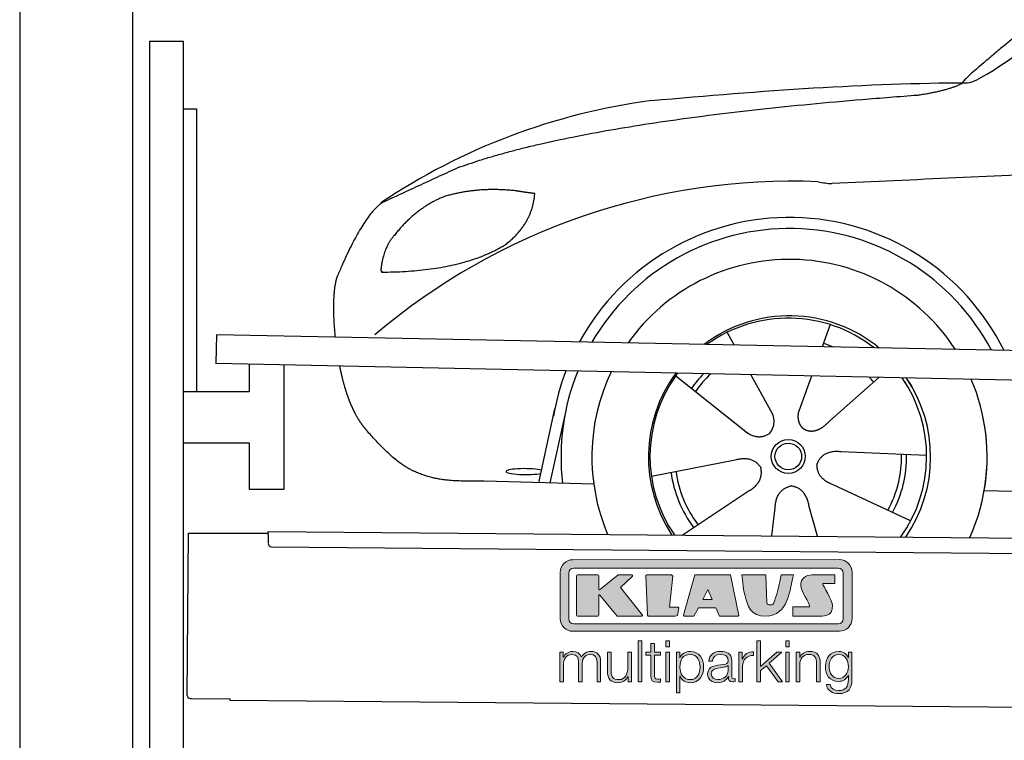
# Model space of a CAD drawing. Header units: millimetres. Extents: x -411 to 6777, y 0 to 6527.
# Tile 2 of 6: x 0 to 1744, y 3974 to 5250. Entities that reach past the tile are written whole.
import ezdxf

# ---------------------------------------------------------------- set-up
doc = ezdxf.new("R2010")
doc.units = ezdxf.units.MM
for name, color, linetype, lineweight in [('car', 10, 'Continuous', 25), ('Gebäude', 7, 'Continuous', 25), ('Logo', 7, 'Continuous', 25), ('Plattform', 7, 'Continuous', 25), ('Ständer hinten', 7, 'Continuous', 25)]:
    doc.layers.add(name, color=color, linetype=linetype, lineweight=lineweight)

# ---------------------------------------------------------------- blocks, each defined once
blk = doc.blocks.new('Gebäude_350_GT200')
at = {"layer": 'Gebäude'}
blk.add_line((0, 5900.8), (0, 0), dxfattribs=at)
blk.add_lwpolyline([(5700, 4300), (5700, 4300), (5700, 5700.9), (200, 5700.9), (200, 200), (630.1, 200)], dxfattribs=at)
blk = doc.blocks.new('Car')
at = {"layer": 'car'}
for p, q in [((1391.9, 4723), (1378, 4683.4)), ((1209.7, 4707.6), (1222.5, 4685.1)), ((1119.5, 4629.5), (1239, 4536.6)), ((1252.1, 4632.9), (1290.6, 4564.6)), ((1359.8, 4631.6), (1340.8, 4577.7)), ((1478.9, 4630.2), (1392.8, 4552.7)), ((878.9, 4438.2), (906.1, 4569.2)), ((925.7, 4568.9), (898.4, 4437.9)), ((1340.8, 4577.7), (1337.1, 4567.3)), ((1201.6, 4565.7), (1248.1, 4529.5)), ((1077.8, 4451.6), (1226.2, 4481.8)), ((1564.9, 4492.7), (1413.6, 4497.7)), ((975.9, 4436.5), (781.6, 4440)), ((1537.7, 4376.5), (1399.9, 4439.2)), ((1667.5, 4431.7), (3716.5, 4397)), ((1133.2, 4347.8), (1249.5, 4426.5)), ((1291.9, 4347.8), (1297.6, 4397.4)), ((1373.2, 4347.9), (1357.4, 4402.5))]:
    blk.add_line(p, q, dxfattribs=at)
for radius in [30.1, 23.6]:
    blk.add_circle((1320, 4488.8), radius, dxfattribs=at)
for centre, radius, start, end in [((1229, 4005.6), 1122.3, 98.0395, 124.4377), ((1333.6, 3835.2), 1141.2, 88.2487, 130.916), ((1394.9, 5090.3), 117.4, 256.9855, 269.1884), ((1322.1, 4487.9), 424.2, 26.9197, 151.8432), ((1322.1, 4487.9), 404.6, 28.3768, 150.3862), ((1322.1, 4487.9), 350, 33.4585, 145.3045), ((1322.1, 4487.9), 250, 51.0494, 127.7135), ((1320, 4488.8), 245, 52.2371, 126.5259), ((1320, 4488.8), 209.6, 68.0621, 73.3995), ((1322.1, 4487.9), 424.2, 159.4632, 170.7471), ((1322.1, 4487.9), 404.6, 158.4572, 187.1619), ((1322.1, 4487.9), 350, 155.0104, 203.6179), ((1322.1, 4487.9), 350, 155.0104, 157.8717), ((1322.1, 4487.9), 250, 144.1237, 214.1037), ((1320, 4488.8), 245, 144.9266, 215.1376), ((1322.1, 4487.9), 250, 144.1237, 148.496), ((1320, 4488.8), 245, 143.5289, 148.0172), ((1320, 4488.8), 209.6, 136.2024, 145.3995), ((1320, 4488.8), 200.6, 133.7482, 145.5463), ((1320, 4488.8), 200.6, 41.6402, 44.9032), ((1320, 4488.8), 245, 30.7457, 35.1225), ((1320, 4488.8), 245, 324.9119, 35.1225), ((1322.1, 4487.9), 250, 30.267, 34.5277), ((1322.1, 4487.9), 250, 325.9458, 34.5277), ((1322.1, 4487.9), 350, 350.7505, 23.641), ((1322.1, 4487.9), 350, 336.4317, 11.924), ((1320, 4488.8), 200.6, 332.1152, 1.5463), ((1320, 4488.8), 209.6, 332.262, 1.3995), ((1320, 4488.8), 209.6, 188.262, 217.3995), ((1320, 4488.8), 200.6, 188.1152, 217.5463)]:
    blk.add_arc(centre, radius, start, end, dxfattribs=at)
blk.add_ellipse((854.2, 4457.6), major_axis=(33.6, 0), ratio=0.157274, start_param=0.513473, end_param=5.704241, dxfattribs=at)
for points, degree in [([(1631, 5153.7), (1666.7, 5150.2), (1966.6, 5401.8), (2144.1, 5512.4)], 3), ([(1926.9, 5407.4), (1846.4, 5346.2), (1744.8, 5261.8), (1616.4, 5155.4), (1622.4, 5153.5)], 4), ([(1072, 5116.9), (1268.2, 5136.7), (1453.2, 5151.4), (1631, 5153.7)], 3), ([(1543.3, 5131), (1596.3, 5139.3), (1622.1, 5152.5)], 2), ([(730.9, 4995.1), (966.7, 5083.8), (1543.3, 5131)], 2), ([(4701.9, 5087), (3825.3, 5107.4), (1393.3, 4972.9)], 2), ([(730.9, 4995.1), (597.2, 4931.9)], 1), ([(834.2, 4954.7), (766.5, 4961.8), (707.3, 4943.8)], 2), ([(866.8, 4950.4), (849.1, 4952.3), (834.2, 4954.7)], 2), ([(707.3, 4943.8), (655.2, 4922.6), (617.6, 4872.3)], 2), ([(817.9, 4861.1), (863.6, 4898.5), (866.8, 4950.4)], 2), ([(597.2, 4931.9), (562.8, 4908.8), (518.7, 4801.3)], 2), ([(617.6, 4872.3), (599.5, 4852.3), (595.2, 4811)], 2), ([(596.5, 4808.7), (741.2, 4810.6), (817.9, 4861.1)], 2), ([(518.7, 4801.3), (512.4, 4785.4), (510.6, 4756.9), (511.9, 4724.6), (515.6, 4692.7)], 4), ([(595.2, 4811), (598.6, 4810.9), (596.5, 4808.7)], 2), ([(1239, 4536.6), (1262.5, 4514.9), (1285.7, 4528.5)], 2), ([(1226.2, 4481.8), (1256.8, 4490.8), (1271.6, 4468.4)], 2), ([(1413.6, 4497.7), (1381.8, 4501.4), (1371, 4476.8)], 2), ([(1249.5, 4426.5), (1277.3, 4442.2), (1271.6, 4468.4)], 2), ([(1399.9, 4439.2), (1369.8, 4450), (1371, 4476.8)], 2), ([(1297.6, 4397.4), (1298.5, 4429.4), (1324.4, 4436.5)], 2), ([(1357.4, 4402.5), (1351.1, 4433.8), (1324.4, 4436.5)], 2)]:
    blk.add_open_spline(points, degree=degree, dxfattribs=at)
for points, degree, knots in [([(523.9, 4641.4), (524.8, 4637.2), (525.7, 4633), (526.7, 4628.9), (527.7, 4624.8), (531.3, 4610), (535.4, 4596.4), (539.9, 4584), (544.9, 4572.7)], 4, [0.4914944, 0.4914944, 0.4914944, 0.4914944, 0.4914944, 0.5422469, 0.5422469, 0.5422469, 0.5422469, 0.728655, 0.728655, 0.728655, 0.728655, 0.728655]), ([(544.6, 4573.4), (546, 4570.2), (547.4, 4567.1), (548.8, 4564.2), (550.3, 4561.3), (556, 4550.2), (562.1, 4540.9), (568.4, 4533), (575, 4525.6)], 4, [0.7288005, 0.7288005, 0.7288005, 0.7288005, 0.7288005, 0.7843928, 0.7843928, 0.7843928, 0.7843928, 1, 1, 1, 1, 1]), ([(1290.6, 4564.6), (1292.3, 4560.5), (1293.3, 4556.6), (1293.6, 4552.7), (1294.4, 4544.1), (1291.7, 4536), (1285.7, 4528.5)], 3, [0.2167758, 0.2167758, 0.2167758, 0.2167758, 0.4600873, 0.4600873, 0.4600873, 1, 1, 1, 1]), ([(1337.1, 4567.3), (1336.5, 4564.2), (1336.3, 4561.2), (1336.4, 4558.2), (1336.8, 4555.4), (1337.6, 4549.7), (1339.6, 4544.3), (1343.2, 4539.8), (1348.2, 4536.9)], 4, [0.3191838, 0.3191838, 0.3191838, 0.3191838, 0.3191838, 0.5438253, 0.5438253, 0.5438253, 0.5438253, 1, 1, 1, 1, 1]), ([(1392.8, 4552.7), (1392.8, 4552.7), (1392.8, 4552.7), (1392.8, 4552.7), (1392.8, 4552.7), (1383.8, 4542.9), (1373.2, 4532.8), (1359, 4530.3), (1348.2, 4536.9)], 4, [-0.000003, -0.000003, -0.000003, -0.000003, -0.000003, 0, 0, 0, 0, 1, 1, 1, 1, 1]), ([(781.6, 4440), (757, 4440.4), (701.4, 4436.3), (665.2, 4449.9), (621.3, 4474.6), (575, 4525.6)], 4, [0, 0, 0, 0, 0, 0.597866, 1, 1, 1, 1, 1])]:
    blk.add_open_spline(points, degree=degree, knots=knots, dxfattribs=at)
blk = doc.blocks.new('KLAUS')
at = {"layer": 'Logo'}
h = blk.add_hatch(color=8, dxfattribs=at)
h.dxf.hatch_style = 2
edge = h.paths.add_edge_path()
edge.add_spline(control_points=[(3.6, 29.09), (2.88, 29.09), (2.3, 28.51), (2.3, 27.8), (2.3, 27.8), (2.3, 16.11), (2.3, 16.11), (2.3, 15.39), (2.88, 14.81), (3.6, 14.81), (3.6, 14.81), (71.16, 14.81), (71.16, 14.81), (71.88, 14.81), (72.46, 15.39), (72.46, 16.11), (72.46, 16.11), (72.46, 27.8), (72.46, 27.8), (72.46, 28.51), (71.88, 29.09), (71.16, 29.09), (71.16, 29.09), (3.6, 29.09), (3.6, 29.09), (3.6, 29.09), (3.6, 29.09), (3.6, 29.09)], knot_values=[0, 0, 0, 0, 1, 1, 1, 2, 2, 2, 3, 3, 3, 4, 4, 4, 5, 5, 5, 6, 6, 6, 7, 7, 7, 8, 8, 8, 9, 9, 9, 9], degree=3, periodic=0)
edge = h.paths.add_edge_path()
edge.add_spline(control_points=[(3.35, 31.23), (3.35, 31.23), (71.47, 31.23), (71.47, 31.23), (73.26, 31.23), (74.71, 29.77), (74.71, 27.99), (74.71, 27.99), (74.71, 16.17), (74.71, 16.17), (74.71, 14.38), (73.26, 12.93), (71.47, 12.93), (71.47, 12.93), (3.35, 12.93), (3.35, 12.93), (1.56, 12.93), (0.11, 14.38), (0.11, 16.17), (0.11, 16.17), (0.11, 27.99), (0.11, 27.99), (0.11, 29.77), (1.56, 31.23), (3.35, 31.23), (3.35, 31.23), (3.35, 31.23), (3.35, 31.23)], knot_values=[0, 0, 0, 0, 1, 1, 1, 2, 2, 2, 3, 3, 3, 4, 4, 4, 5, 5, 5, 6, 6, 6, 7, 7, 7, 8, 8, 8, 9, 9, 9, 9], degree=3, periodic=0)
h = blk.add_hatch(color=8, dxfattribs=at)
h.dxf.hatch_style = 2
edge = h.paths.add_edge_path()
edge.add_spline(control_points=[(4.5, 27.33), (4.5, 27.33), (9.7, 27.33), (9.7, 27.33), (9.84, 27.33), (9.96, 27.22), (9.96, 27.08), (9.96, 27.08), (9.96, 23.69), (9.96, 23.69), (9.96, 23.69), (9.94, 23.64), (10.04, 23.59), (10.14, 23.53), (10.2, 23.57), (10.2, 23.57), (10.2, 23.57), (10.51, 23.75), (10.51, 23.75), (10.51, 23.75), (14.94, 27.33), (14.94, 27.33), (14.94, 27.33), (18.41, 27.33), (18.41, 27.33), (18.41, 27.33), (18.49, 27.33), (18.56, 27.2), (18.65, 27.04), (18.53, 26.91), (18.53, 26.91), (18.53, 26.91), (15.49, 24.11), (15.49, 24.11), (15.49, 24.11), (21.14, 17.06), (21.14, 17.06), (21.14, 17.06), (21.13, 16.91), (21.13, 16.91), (21.08, 16.84), (20.99, 16.82), (20.99, 16.82), (20.99, 16.82), (14.7, 16.82), (14.7, 16.82), (14.7, 16.82), (10.26, 22.17), (10.26, 22.17), (10.26, 22.17), (10.19, 22.24), (10.08, 22.21), (9.97, 22.18), (9.96, 22.11), (9.96, 22.11), (9.96, 22.11), (9.96, 17.08), (9.96, 17.08), (9.96, 16.94), (9.84, 16.82), (9.7, 16.82), (9.7, 16.82), (4.5, 16.82), (4.5, 16.82), (4.36, 16.82), (4.25, 16.94), (4.25, 17.08), (4.25, 17.08), (4.25, 27.08), (4.25, 27.08), (4.25, 27.22), (4.36, 27.33), (4.5, 27.33), (4.5, 27.33), (4.5, 27.33), (4.5, 27.33)], knot_values=[0, 0, 0, 0, 1, 1, 1, 2, 2, 2, 3, 3, 3, 4, 4, 4, 5, 5, 5, 6, 6, 6, 7, 7, 7, 8, 8, 8, 9, 9, 9, 10, 10, 10, 11, 11, 11, 12, 12, 12, 13, 13, 13, 14, 14, 14, 15, 15, 15, 16, 16, 16, 17, 17, 17, 18, 18, 18, 19, 19, 19, 20, 20, 20, 21, 21, 21, 22, 22, 22, 23, 23, 23, 24, 24, 24, 25, 25, 25, 25], degree=3, periodic=0)
h = blk.add_hatch(color=8, dxfattribs=at)
h.dxf.hatch_style = 2
h.paths.add_polyline_path([(22.42, 17.06), (21.97, 27.15), (22.24, 27.33), (28.55, 27.33), (28.86, 26.97), (28.01, 19.08), (30.26, 19.07), (30.44, 18.95), (30.08, 16.95), (29.49, 16.82), (22.6, 16.82)])
h = blk.add_hatch(color=8, dxfattribs=at)
h.paths.add_polyline_path([(36.52, 21.01), (38.93, 21.01), (37.87, 23.57)])
h.paths.add_polyline_path([(34.52, 27.33), (43.65, 27.33), (45.76, 16.94), (45.57, 16.82), (40.83, 16.82), (39.89, 18.95), (35.42, 18.95), (34.27, 16.82), (31.78, 16.82), (31.66, 17)])
h = blk.add_hatch(color=8, dxfattribs=at)
h.dxf.hatch_style = 2
edge = h.paths.add_edge_path()
edge.add_spline(control_points=[(52.69, 27.32), (52.69, 27.32), (52.88, 20.14), (52.88, 20.14), (53.01, 19.89), (53.2, 19.77), (53.43, 19.71), (53.91, 19.59), (54.43, 19.57), (54.64, 20.03), (55.23, 21.34), (56.27, 25.45), (56.6, 27.33), (56.6, 27.33), (59.77, 27.33), (59.77, 27.33), (58.77, 23.9), (58.56, 16.82), (52.63, 16.76), (48.72, 16.72), (48.01, 19.35), (47.27, 22.24), (46.89, 23.68), (46.54, 27.33), (46.54, 27.33), (46.54, 27.33), (52.69, 27.32), (52.69, 27.32), (52.69, 27.32), (52.69, 27.32), (52.69, 27.32)], knot_values=[0, 0, 0, 0, 1, 1, 1, 2, 2, 2, 3, 3, 3, 4, 4, 4, 5, 5, 5, 6, 6, 6, 7, 7, 7, 8, 8, 8, 9, 9, 9, 10, 10, 10, 10], degree=3, periodic=0)
h = blk.add_hatch(color=8, dxfattribs=at)
h.dxf.hatch_style = 2
edge = h.paths.add_edge_path()
edge.add_spline(control_points=[(64.46, 27.33), (64.46, 27.33), (70.31, 27.33), (70.31, 27.33), (70.31, 26.52), (70.31, 26.02), (70.31, 25.12), (70.31, 25.12), (67.3, 25.12), (67.3, 25.12), (67.24, 25.04), (67.25, 25.11), (67.25, 24.91), (67.25, 24.88), (69.73, 20.38), (69.73, 19.57), (69.73, 16.4), (67.22, 16.81), (65.9, 16.82), (65.9, 16.82), (59.59, 16.82), (59.59, 16.82), (59.59, 17.76), (59.59, 18.23), (59.59, 19.14), (59.59, 19.14), (63.75, 19.14), (63.75, 19.14), (63.82, 19.22), (63.81, 19.11), (63.81, 19.31), (63.81, 20.32), (61.58, 23.06), (61.58, 24.63), (61.58, 26.33), (62.83, 27.34), (64.46, 27.33), (64.46, 27.33), (64.46, 27.33), (64.46, 27.33)], knot_values=[0, 0, 0, 0, 1, 1, 1, 2, 2, 2, 3, 3, 3, 4, 4, 4, 5, 5, 5, 6, 6, 6, 7, 7, 7, 8, 8, 8, 9, 9, 9, 10, 10, 10, 11, 11, 11, 12, 12, 12, 13, 13, 13, 13], degree=3, periodic=0)
h = blk.add_hatch(color=30, dxfattribs=at)
h.dxf.hatch_style = 2
h.paths.add_polyline_path([(20.07, 0), (20.99, 0), (20.99, 10.45), (20.07, 10.45)])
h = blk.add_hatch(color=30, dxfattribs=at)
h.paths.add_polyline_path([(27.1, 0), (28.03, 0), (28.03, 7.55), (27.1, 7.55)])
h.paths.add_polyline_path([(27.1, 8.98), (28.03, 8.98), (28.03, 10.45), (27.1, 10.45)])
h = blk.add_hatch(color=30, dxfattribs=at)
h.dxf.hatch_style = 2
h.paths.add_polyline_path([(50.4, 0), (51.32, 0), (51.32, 2.87), (52.82, 4.11), (55.8, 0), (56.96, 0), (53.52, 4.76), (56.74, 7.55), (55.51, 7.55), (51.32, 3.89), (51.32, 10.45), (50.4, 10.45)])
h = blk.add_hatch(color=30, dxfattribs=at)
h.paths.add_polyline_path([(57.74, 0), (58.66, 0), (58.66, 7.55), (57.74, 7.55)])
h.paths.add_polyline_path([(57.74, 8.98), (58.66, 8.98), (58.66, 10.45), (57.74, 10.45)])
h = blk.add_hatch(color=30, dxfattribs=at)
h.dxf.hatch_style = 2
edge = h.paths.add_edge_path()
edge.add_spline(control_points=[(0, 0), (0, 0), (0.92, 0), (0.92, 0), (0.92, 0), (0.92, 4.22), (0.92, 4.22), (0.94, 5.8), (1.58, 7), (3.18, 7), (4.35, 7), (4.77, 6.15), (4.76, 5.12), (4.76, 5.12), (4.76, 0), (4.76, 0), (4.76, 0), (5.68, 0), (5.68, 0), (5.68, 0), (5.68, 4.27), (5.68, 4.27), (5.68, 5.68), (6.14, 7), (7.73, 7), (9.05, 7), (9.52, 6.32), (9.52, 5.08), (9.52, 5.08), (9.52, 0), (9.52, 0), (9.52, 0), (10.44, 0), (10.44, 0), (10.44, 0), (10.44, 5.12), (10.44, 5.12), (10.44, 6.91), (9.59, 7.77), (7.94, 7.77), (6.94, 7.77), (5.99, 7.29), (5.54, 6.3), (5.26, 7.29), (4.36, 7.77), (3.37, 7.77), (2.17, 7.77), (1.38, 7.19), (0.89, 6.28), (0.89, 6.28), (0.85, 6.28), (0.85, 6.28), (0.85, 6.28), (0.85, 7.55), (0.85, 7.55), (0.85, 7.55), (0, 7.55), (0, 7.55), (0, 7.55), (0, 0), (0, 0), (0, 0), (0, 0), (0, 0)], knot_values=[0, 0, 0, 0, 1, 1, 1, 2, 2, 2, 3, 3, 3, 4, 4, 4, 5, 5, 5, 6, 6, 6, 7, 7, 7, 8, 8, 8, 9, 9, 9, 10, 10, 10, 11, 11, 11, 12, 12, 12, 13, 13, 13, 14, 14, 14, 15, 15, 15, 16, 16, 16, 17, 17, 17, 18, 18, 18, 19, 19, 19, 20, 20, 20, 21, 21, 21, 21], degree=3, periodic=0)
h = blk.add_hatch(color=30, dxfattribs=at)
h.dxf.hatch_style = 2
edge = h.paths.add_edge_path()
edge.add_spline(control_points=[(18.31, 7.55), (18.31, 7.55), (17.39, 7.55), (17.39, 7.55), (17.39, 7.55), (17.39, 3.59), (17.39, 3.59), (17.39, 2.05), (16.7, 0.56), (15.12, 0.56), (13.66, 0.56), (13.15, 1.27), (13.1, 2.64), (13.1, 2.64), (13.1, 7.55), (13.1, 7.55), (13.1, 7.55), (12.18, 7.55), (12.18, 7.55), (12.18, 7.55), (12.18, 2.65), (12.18, 2.65), (12.18, 0.89), (12.93, -0.22), (14.83, -0.22), (15.96, -0.22), (16.95, 0.35), (17.44, 1.36), (17.44, 1.36), (17.47, 1.36), (17.47, 1.36), (17.47, 1.36), (17.47, 0), (17.47, 0), (17.47, 0), (18.31, 0), (18.31, 0), (18.31, 0), (18.31, 7.55), (18.31, 7.55), (18.31, 7.55), (18.31, 7.55), (18.31, 7.55)], knot_values=[0, 0, 0, 0, 1, 1, 1, 2, 2, 2, 3, 3, 3, 4, 4, 4, 5, 5, 5, 6, 6, 6, 7, 7, 7, 8, 8, 8, 9, 9, 9, 10, 10, 10, 11, 11, 11, 12, 12, 12, 13, 13, 13, 14, 14, 14, 14], degree=3, periodic=0)
h = blk.add_hatch(color=30, dxfattribs=at)
h.dxf.hatch_style = 2
edge = h.paths.add_edge_path()
edge.add_spline(control_points=[(24.22, 9.82), (24.22, 9.82), (23.3, 9.82), (23.3, 9.82), (23.3, 9.82), (23.3, 7.55), (23.3, 7.55), (23.3, 7.55), (21.98, 7.55), (21.98, 7.55), (21.98, 7.55), (21.98, 6.78), (21.98, 6.78), (21.98, 6.78), (23.3, 6.78), (23.3, 6.78), (23.3, 6.78), (23.3, 1.61), (23.3, 1.61), (23.28, 0.32), (23.71, -0.09), (24.94, -0.09), (25.22, -0.09), (25.48, -0.06), (25.76, -0.06), (25.76, -0.06), (25.76, 0.73), (25.76, 0.73), (25.5, 0.7), (25.23, 0.69), (24.97, 0.69), (24.31, 0.73), (24.22, 1.08), (24.22, 1.68), (24.22, 1.68), (24.22, 6.78), (24.22, 6.78), (24.22, 6.78), (25.76, 6.78), (25.76, 6.78), (25.76, 6.78), (25.76, 7.55), (25.76, 7.55), (25.76, 7.55), (24.22, 7.55), (24.22, 7.55), (24.22, 7.55), (24.22, 9.82), (24.22, 9.82), (24.22, 9.82), (24.22, 9.82), (24.22, 9.82)], knot_values=[0, 0, 0, 0, 1, 1, 1, 2, 2, 2, 3, 3, 3, 4, 4, 4, 5, 5, 5, 6, 6, 6, 7, 7, 7, 8, 8, 8, 9, 9, 9, 10, 10, 10, 11, 11, 11, 12, 12, 12, 13, 13, 13, 14, 14, 14, 15, 15, 15, 16, 16, 16, 17, 17, 17, 17], degree=3, periodic=0)
h = blk.add_hatch(color=30, dxfattribs=at)
edge = h.paths.add_edge_path()
edge.add_spline(control_points=[(35.84, 3.78), (35.84, 2.21), (35.12, 0.56), (33.37, 0.56), (31.4, 0.56), (30.72, 2.21), (30.72, 3.78), (30.72, 5.49), (31.33, 7), (33.37, 7), (35.12, 7), (35.84, 5.34), (35.84, 3.78), (35.84, 3.78), (35.84, 3.78), (35.84, 3.78)], knot_values=[0, 0, 0, 0, 1, 1, 1, 2, 2, 2, 3, 3, 3, 4, 4, 4, 5, 5, 5, 5], degree=3, periodic=0)
edge = h.paths.add_edge_path()
edge.add_spline(control_points=[(29.79, -2.8), (29.79, -2.8), (30.72, -2.8), (30.72, -2.8), (30.72, -2.8), (30.72, 1.43), (30.72, 1.43), (30.72, 1.43), (30.74, 1.43), (30.74, 1.43), (31.14, 0.35), (32.24, -0.22), (33.37, -0.22), (35.66, -0.22), (36.76, 1.64), (36.76, 3.78), (36.76, 5.91), (35.66, 7.77), (33.37, 7.77), (32.15, 7.77), (31.1, 7.14), (30.67, 6.12), (30.67, 6.12), (30.64, 6.12), (30.64, 6.12), (30.64, 6.12), (30.64, 7.55), (30.64, 7.55), (30.64, 7.55), (29.79, 7.55), (29.79, 7.55), (29.79, 7.55), (29.79, -2.8), (29.79, -2.8), (29.79, -2.8), (29.79, -2.8), (29.79, -2.8)], knot_values=[0, 0, 0, 0, 1, 1, 1, 2, 2, 2, 3, 3, 3, 4, 4, 4, 5, 5, 5, 6, 6, 6, 7, 7, 7, 8, 8, 8, 9, 9, 9, 10, 10, 10, 11, 11, 11, 12, 12, 12, 12], degree=3, periodic=0)
h = blk.add_hatch(color=30, dxfattribs=at)
edge = h.paths.add_edge_path()
edge.add_spline(control_points=[(43.03, 2.93), (43.04, 1.45), (41.8, 0.56), (40.39, 0.56), (39.53, 0.56), (38.71, 1.13), (38.71, 2.05), (38.71, 3.53), (40.66, 3.51), (42.22, 3.79), (42.47, 3.84), (42.88, 3.91), (43, 4.13), (43, 4.13), (43.03, 4.13), (43.03, 4.13), (43.03, 4.13), (43.03, 2.93), (43.03, 2.93), (43.03, 2.93), (43.03, 2.93), (43.03, 2.93)], knot_values=[0, 0, 0, 0, 1, 1, 1, 2, 2, 2, 3, 3, 3, 4, 4, 4, 5, 5, 5, 6, 6, 6, 7, 7, 7, 7], degree=3, periodic=0)
edge = h.paths.add_edge_path()
edge.add_spline(control_points=[(39.03, 5.24), (39.06, 6.47), (39.91, 7), (41.05, 7), (42.14, 7), (43.03, 6.69), (43.03, 5.45), (43.03, 4.61), (42.6, 4.51), (41.84, 4.42), (39.85, 4.19), (37.79, 4.11), (37.79, 1.99), (37.79, 0.47), (38.93, -0.22), (40.32, -0.22), (41.77, -0.22), (42.43, 0.34), (43.07, 1.32), (43.07, 1.32), (43.1, 1.32), (43.1, 1.32), (43.1, 0.53), (43.25, 0), (44.19, 0), (44.43, 0), (44.58, 0.01), (44.79, 0.06), (44.79, 0.06), (44.79, 0.83), (44.79, 0.83), (44.71, 0.81), (44.6, 0.78), (44.49, 0.78), (44.13, 0.78), (43.95, 0.98), (43.95, 1.33), (43.95, 1.33), (43.95, 5.34), (43.95, 5.34), (43.95, 7.36), (42.5, 7.77), (41.17, 7.77), (39.44, 7.77), (38.2, 7.01), (38.11, 5.24), (38.11, 5.24), (39.03, 5.24), (39.03, 5.24), (39.03, 5.24), (39.03, 5.24), (39.03, 5.24)], knot_values=[0, 0, 0, 0, 1, 1, 1, 2, 2, 2, 3, 3, 3, 4, 4, 4, 5, 5, 5, 6, 6, 6, 7, 7, 7, 8, 8, 8, 9, 9, 9, 10, 10, 10, 11, 11, 11, 12, 12, 12, 13, 13, 13, 14, 14, 14, 15, 15, 15, 16, 16, 16, 17, 17, 17, 17], degree=3, periodic=0)
h = blk.add_hatch(color=30, dxfattribs=at)
h.dxf.hatch_style = 2
edge = h.paths.add_edge_path()
edge.add_spline(control_points=[(45.79, 0), (45.79, 0), (46.71, 0), (46.71, 0), (46.71, 0), (46.71, 4.03), (46.71, 4.03), (46.71, 5.59), (47.85, 6.82), (49.52, 6.73), (49.52, 6.73), (49.52, 7.66), (49.52, 7.66), (48.16, 7.72), (47.14, 7), (46.67, 5.78), (46.67, 5.78), (46.64, 5.78), (46.64, 5.78), (46.64, 5.78), (46.64, 7.55), (46.64, 7.55), (46.64, 7.55), (45.79, 7.55), (45.79, 7.55), (45.79, 7.55), (45.79, 0), (45.79, 0), (45.79, 0), (45.79, 0), (45.79, 0)], knot_values=[0, 0, 0, 0, 1, 1, 1, 2, 2, 2, 3, 3, 3, 4, 4, 4, 5, 5, 5, 6, 6, 6, 7, 7, 7, 8, 8, 8, 9, 9, 9, 10, 10, 10, 10], degree=3, periodic=0)
h = blk.add_hatch(color=30, dxfattribs=at)
h.dxf.hatch_style = 2
edge = h.paths.add_edge_path()
edge.add_spline(control_points=[(60.41, 0), (60.41, 0), (61.33, 0), (61.33, 0), (61.33, 0), (61.33, 4.41), (61.33, 4.41), (61.36, 5.89), (62.24, 7), (63.7, 7), (65.2, 7), (65.62, 6.02), (65.62, 4.71), (65.62, 4.71), (65.62, 0), (65.62, 0), (65.62, 0), (66.54, 0), (66.54, 0), (66.54, 0), (66.54, 4.86), (66.54, 4.86), (66.54, 6.66), (65.9, 7.77), (63.78, 7.77), (62.71, 7.77), (61.7, 7.16), (61.36, 6.25), (61.36, 6.25), (61.33, 6.25), (61.33, 6.25), (61.33, 6.25), (61.33, 7.55), (61.33, 7.55), (61.33, 7.55), (60.41, 7.55), (60.41, 7.55), (60.41, 7.55), (60.41, 0), (60.41, 0), (60.41, 0), (60.41, 0), (60.41, 0)], knot_values=[0, 0, 0, 0, 1, 1, 1, 2, 2, 2, 3, 3, 3, 4, 4, 4, 5, 5, 5, 6, 6, 6, 7, 7, 7, 8, 8, 8, 9, 9, 9, 10, 10, 10, 11, 11, 11, 12, 12, 12, 13, 13, 13, 14, 14, 14, 14], degree=3, periodic=0)
h = blk.add_hatch(color=30, dxfattribs=at)
edge = h.paths.add_edge_path()
edge.add_spline(control_points=[(71.32, 0.86), (69.62, 0.86), (68.83, 2.34), (68.83, 3.86), (68.83, 5.43), (69.56, 7), (71.32, 7), (73.06, 7), (73.75, 5.34), (73.75, 3.86), (73.75, 2.33), (72.91, 0.86), (71.32, 0.86), (71.32, 0.86), (71.32, 0.86), (71.32, 0.86)], knot_values=[0, 0, 0, 0, 1, 1, 1, 2, 2, 2, 3, 3, 3, 4, 4, 4, 5, 5, 5, 5], degree=3, periodic=0)
edge = h.paths.add_edge_path()
edge.add_spline(control_points=[(74.67, 7.55), (74.67, 7.55), (73.75, 7.55), (73.75, 7.55), (73.75, 7.55), (73.75, 6.25), (73.75, 6.25), (73.75, 6.25), (73.72, 6.25), (73.72, 6.25), (73.35, 7.09), (72.41, 7.77), (71.32, 7.77), (69.13, 7.77), (67.9, 6.05), (67.9, 3.97), (67.9, 1.82), (68.9, 0.09), (71.32, 0.09), (72.4, 0.09), (73.29, 0.72), (73.72, 1.64), (73.72, 1.64), (73.75, 1.64), (73.75, 1.64), (73.75, 1.64), (73.75, 0.61), (73.75, 0.61), (73.75, -1.23), (73.01, -2.24), (71.32, -2.24), (70.29, -2.24), (69.31, -1.85), (69.1, -0.73), (69.1, -0.73), (68.18, -0.73), (68.18, -0.73), (68.31, -2.34), (69.81, -3.02), (71.32, -3.02), (73.79, -3.02), (74.65, -1.64), (74.67, 0.61), (74.67, 0.61), (74.67, 7.55), (74.67, 7.55), (74.67, 7.55), (74.67, 7.55), (74.67, 7.55)], knot_values=[0, 0, 0, 0, 1, 1, 1, 2, 2, 2, 3, 3, 3, 4, 4, 4, 5, 5, 5, 6, 6, 6, 7, 7, 7, 8, 8, 8, 9, 9, 9, 10, 10, 10, 11, 11, 11, 12, 12, 12, 13, 13, 13, 14, 14, 14, 15, 15, 15, 16, 16, 16, 16], degree=3, periodic=0)
at = {"layer": 'Logo', "lineweight": 0}
for points in [[(22.42, 17.06), (21.97, 27.15), (22.24, 27.33), (28.55, 27.33), (28.86, 26.97), (28.01, 19.08), (30.26, 19.07), (30.44, 18.95), (30.08, 16.95), (29.49, 16.82), (22.6, 16.82), (22.42, 17.06), (22.42, 17.06)], [(34.52, 27.33), (43.65, 27.33), (45.76, 16.94), (45.57, 16.82), (40.83, 16.82), (39.89, 18.95), (35.42, 18.95), (34.27, 16.82), (31.78, 16.82), (31.66, 17), (34.52, 27.33), (34.52, 27.33)], [(36.52, 21.01), (38.93, 21.01), (37.87, 23.57), (36.52, 21.01), (36.52, 21.01)], [(20.07, 0), (20.99, 0), (20.99, 10.45), (20.07, 10.45), (20.07, 0), (20.07, 0)], [(27.1, 8.98), (28.03, 8.98), (28.03, 10.45), (27.1, 10.45), (27.1, 8.98), (27.1, 8.98)], [(50.4, 0), (51.32, 0), (51.32, 2.87), (52.82, 4.11), (55.8, 0), (56.96, 0), (53.52, 4.76), (56.74, 7.55), (55.51, 7.55), (51.32, 3.89), (51.32, 10.45), (50.4, 10.45), (50.4, 0), (50.4, 0)], [(57.74, 8.98), (58.66, 8.98), (58.66, 10.45), (57.74, 10.45), (57.74, 8.98), (57.74, 8.98)], [(27.1, 0), (28.03, 0), (28.03, 7.55), (27.1, 7.55), (27.1, 0), (27.1, 0)], [(57.74, 0), (58.66, 0), (58.66, 7.55), (57.74, 7.55), (57.74, 0), (57.74, 0)]]:
    blk.add_lwpolyline(points, dxfattribs=at)
for points, knots in [([(3.35, 31.23), (3.35, 31.23), (71.47, 31.23), (71.47, 31.23), (73.26, 31.23), (74.71, 29.77), (74.71, 27.99), (74.71, 27.99), (74.71, 16.17), (74.71, 16.17), (74.71, 14.38), (73.26, 12.93), (71.47, 12.93), (71.47, 12.93), (3.35, 12.93), (3.35, 12.93), (1.56, 12.93), (0.11, 14.38), (0.11, 16.17), (0.11, 16.17), (0.11, 27.99), (0.11, 27.99), (0.11, 29.77), (1.56, 31.23), (3.35, 31.23), (3.35, 31.23), (3.35, 31.23), (3.35, 31.23)], [0, 0, 0, 0, 1, 1, 1, 2, 2, 2, 3, 3, 3, 4, 4, 4, 5, 5, 5, 6, 6, 6, 7, 7, 7, 8, 8, 8, 9, 9, 9, 9]), ([(3.6, 29.09), (2.88, 29.09), (2.3, 28.51), (2.3, 27.8), (2.3, 27.8), (2.3, 16.11), (2.3, 16.11), (2.3, 15.39), (2.88, 14.81), (3.6, 14.81), (3.6, 14.81), (71.16, 14.81), (71.16, 14.81), (71.88, 14.81), (72.46, 15.39), (72.46, 16.11), (72.46, 16.11), (72.46, 27.8), (72.46, 27.8), (72.46, 28.51), (71.88, 29.09), (71.16, 29.09), (71.16, 29.09), (3.6, 29.09), (3.6, 29.09), (3.6, 29.09), (3.6, 29.09), (3.6, 29.09)], [0, 0, 0, 0, 1, 1, 1, 2, 2, 2, 3, 3, 3, 4, 4, 4, 5, 5, 5, 6, 6, 6, 7, 7, 7, 8, 8, 8, 9, 9, 9, 9]), ([(4.5, 27.33), (4.5, 27.33), (9.7, 27.33), (9.7, 27.33), (9.84, 27.33), (9.96, 27.22), (9.96, 27.08), (9.96, 27.08), (9.96, 23.69), (9.96, 23.69), (9.96, 23.69), (9.94, 23.64), (10.04, 23.59), (10.14, 23.53), (10.2, 23.57), (10.2, 23.57), (10.2, 23.57), (10.51, 23.75), (10.51, 23.75), (10.51, 23.75), (14.94, 27.33), (14.94, 27.33), (14.94, 27.33), (18.41, 27.33), (18.41, 27.33), (18.41, 27.33), (18.49, 27.33), (18.56, 27.2), (18.65, 27.04), (18.53, 26.91), (18.53, 26.91), (18.53, 26.91), (15.49, 24.11), (15.49, 24.11), (15.49, 24.11), (21.14, 17.06), (21.14, 17.06), (21.14, 17.06), (21.13, 16.91), (21.13, 16.91), (21.08, 16.84), (20.99, 16.82), (20.99, 16.82), (20.99, 16.82), (14.7, 16.82), (14.7, 16.82), (14.7, 16.82), (10.26, 22.17), (10.26, 22.17), (10.26, 22.17), (10.19, 22.24), (10.08, 22.21), (9.97, 22.18), (9.96, 22.11), (9.96, 22.11), (9.96, 22.11), (9.96, 17.08), (9.96, 17.08), (9.96, 16.94), (9.84, 16.82), (9.7, 16.82), (9.7, 16.82), (4.5, 16.82), (4.5, 16.82), (4.36, 16.82), (4.25, 16.94), (4.25, 17.08), (4.25, 17.08), (4.25, 27.08), (4.25, 27.08), (4.25, 27.22), (4.36, 27.33), (4.5, 27.33), (4.5, 27.33), (4.5, 27.33), (4.5, 27.33)], [0, 0, 0, 0, 1, 1, 1, 2, 2, 2, 3, 3, 3, 4, 4, 4, 5, 5, 5, 6, 6, 6, 7, 7, 7, 8, 8, 8, 9, 9, 9, 10, 10, 10, 11, 11, 11, 12, 12, 12, 13, 13, 13, 14, 14, 14, 15, 15, 15, 16, 16, 16, 17, 17, 17, 18, 18, 18, 19, 19, 19, 20, 20, 20, 21, 21, 21, 22, 22, 22, 23, 23, 23, 24, 24, 24, 25, 25, 25, 25]), ([(52.69, 27.32), (52.69, 27.32), (52.88, 20.14), (52.88, 20.14), (53.01, 19.89), (53.2, 19.77), (53.43, 19.71), (53.91, 19.59), (54.43, 19.57), (54.64, 20.03), (55.23, 21.34), (56.27, 25.45), (56.6, 27.33), (56.6, 27.33), (59.77, 27.33), (59.77, 27.33), (58.77, 23.9), (58.56, 16.82), (52.63, 16.76), (48.72, 16.72), (48.01, 19.35), (47.27, 22.24), (46.89, 23.68), (46.54, 27.33), (46.54, 27.33), (46.54, 27.33), (52.69, 27.32), (52.69, 27.32), (52.69, 27.32), (52.69, 27.32), (52.69, 27.32)], [0, 0, 0, 0, 1, 1, 1, 2, 2, 2, 3, 3, 3, 4, 4, 4, 5, 5, 5, 6, 6, 6, 7, 7, 7, 8, 8, 8, 9, 9, 9, 10, 10, 10, 10]), ([(64.46, 27.33), (64.46, 27.33), (70.31, 27.33), (70.31, 27.33), (70.31, 26.52), (70.31, 26.02), (70.31, 25.12), (70.31, 25.12), (67.3, 25.12), (67.3, 25.12), (67.24, 25.04), (67.25, 25.11), (67.25, 24.91), (67.25, 24.88), (69.73, 20.38), (69.73, 19.57), (69.73, 16.4), (67.22, 16.81), (65.9, 16.82), (65.9, 16.82), (59.59, 16.82), (59.59, 16.82), (59.59, 17.76), (59.59, 18.23), (59.59, 19.14), (59.59, 19.14), (63.75, 19.14), (63.75, 19.14), (63.82, 19.22), (63.81, 19.11), (63.81, 19.31), (63.81, 20.32), (61.58, 23.06), (61.58, 24.63), (61.58, 26.33), (62.83, 27.34), (64.46, 27.33), (64.46, 27.33), (64.46, 27.33), (64.46, 27.33)], [0, 0, 0, 0, 1, 1, 1, 2, 2, 2, 3, 3, 3, 4, 4, 4, 5, 5, 5, 6, 6, 6, 7, 7, 7, 8, 8, 8, 9, 9, 9, 10, 10, 10, 11, 11, 11, 12, 12, 12, 13, 13, 13, 13]), ([(0, 0), (0, 0), (0.92, 0), (0.92, 0), (0.92, 0), (0.92, 4.22), (0.92, 4.22), (0.94, 5.8), (1.58, 7), (3.18, 7), (4.35, 7), (4.77, 6.15), (4.76, 5.12), (4.76, 5.12), (4.76, 0), (4.76, 0), (4.76, 0), (5.68, 0), (5.68, 0), (5.68, 0), (5.68, 4.27), (5.68, 4.27), (5.68, 5.68), (6.14, 7), (7.73, 7), (9.05, 7), (9.52, 6.32), (9.52, 5.08), (9.52, 5.08), (9.52, 0), (9.52, 0), (9.52, 0), (10.44, 0), (10.44, 0), (10.44, 0), (10.44, 5.12), (10.44, 5.12), (10.44, 6.91), (9.59, 7.77), (7.94, 7.77), (6.94, 7.77), (5.99, 7.29), (5.54, 6.3), (5.26, 7.29), (4.36, 7.77), (3.37, 7.77), (2.17, 7.77), (1.38, 7.19), (0.89, 6.28), (0.89, 6.28), (0.85, 6.28), (0.85, 6.28), (0.85, 6.28), (0.85, 7.55), (0.85, 7.55), (0.85, 7.55), (0, 7.55), (0, 7.55), (0, 7.55), (0, 0), (0, 0), (0, 0), (0, 0), (0, 0)], [0, 0, 0, 0, 1, 1, 1, 2, 2, 2, 3, 3, 3, 4, 4, 4, 5, 5, 5, 6, 6, 6, 7, 7, 7, 8, 8, 8, 9, 9, 9, 10, 10, 10, 11, 11, 11, 12, 12, 12, 13, 13, 13, 14, 14, 14, 15, 15, 15, 16, 16, 16, 17, 17, 17, 18, 18, 18, 19, 19, 19, 20, 20, 20, 21, 21, 21, 21]), ([(18.31, 7.55), (18.31, 7.55), (17.39, 7.55), (17.39, 7.55), (17.39, 7.55), (17.39, 3.59), (17.39, 3.59), (17.39, 2.05), (16.7, 0.56), (15.12, 0.56), (13.66, 0.56), (13.15, 1.27), (13.1, 2.64), (13.1, 2.64), (13.1, 7.55), (13.1, 7.55), (13.1, 7.55), (12.18, 7.55), (12.18, 7.55), (12.18, 7.55), (12.18, 2.65), (12.18, 2.65), (12.18, 0.89), (12.93, -0.22), (14.83, -0.22), (15.96, -0.22), (16.95, 0.35), (17.44, 1.36), (17.44, 1.36), (17.47, 1.36), (17.47, 1.36), (17.47, 1.36), (17.47, 0), (17.47, 0), (17.47, 0), (18.31, 0), (18.31, 0), (18.31, 0), (18.31, 7.55), (18.31, 7.55), (18.31, 7.55), (18.31, 7.55), (18.31, 7.55)], [0, 0, 0, 0, 1, 1, 1, 2, 2, 2, 3, 3, 3, 4, 4, 4, 5, 5, 5, 6, 6, 6, 7, 7, 7, 8, 8, 8, 9, 9, 9, 10, 10, 10, 11, 11, 11, 12, 12, 12, 13, 13, 13, 14, 14, 14, 14]), ([(24.22, 9.82), (24.22, 9.82), (23.3, 9.82), (23.3, 9.82), (23.3, 9.82), (23.3, 7.55), (23.3, 7.55), (23.3, 7.55), (21.98, 7.55), (21.98, 7.55), (21.98, 7.55), (21.98, 6.78), (21.98, 6.78), (21.98, 6.78), (23.3, 6.78), (23.3, 6.78), (23.3, 6.78), (23.3, 1.61), (23.3, 1.61), (23.28, 0.32), (23.71, -0.09), (24.94, -0.09), (25.22, -0.09), (25.48, -0.06), (25.76, -0.06), (25.76, -0.06), (25.76, 0.73), (25.76, 0.73), (25.5, 0.7), (25.23, 0.69), (24.97, 0.69), (24.31, 0.73), (24.22, 1.08), (24.22, 1.68), (24.22, 1.68), (24.22, 6.78), (24.22, 6.78), (24.22, 6.78), (25.76, 6.78), (25.76, 6.78), (25.76, 6.78), (25.76, 7.55), (25.76, 7.55), (25.76, 7.55), (24.22, 7.55), (24.22, 7.55), (24.22, 7.55), (24.22, 9.82), (24.22, 9.82), (24.22, 9.82), (24.22, 9.82), (24.22, 9.82)], [0, 0, 0, 0, 1, 1, 1, 2, 2, 2, 3, 3, 3, 4, 4, 4, 5, 5, 5, 6, 6, 6, 7, 7, 7, 8, 8, 8, 9, 9, 9, 10, 10, 10, 11, 11, 11, 12, 12, 12, 13, 13, 13, 14, 14, 14, 15, 15, 15, 16, 16, 16, 17, 17, 17, 17]), ([(29.79, -2.8), (29.79, -2.8), (30.72, -2.8), (30.72, -2.8), (30.72, -2.8), (30.72, 1.43), (30.72, 1.43), (30.72, 1.43), (30.74, 1.43), (30.74, 1.43), (31.14, 0.35), (32.24, -0.22), (33.37, -0.22), (35.66, -0.22), (36.76, 1.64), (36.76, 3.78), (36.76, 5.91), (35.66, 7.77), (33.37, 7.77), (32.15, 7.77), (31.1, 7.14), (30.67, 6.12), (30.67, 6.12), (30.64, 6.12), (30.64, 6.12), (30.64, 6.12), (30.64, 7.55), (30.64, 7.55), (30.64, 7.55), (29.79, 7.55), (29.79, 7.55), (29.79, 7.55), (29.79, -2.8), (29.79, -2.8), (29.79, -2.8), (29.79, -2.8), (29.79, -2.8)], [0, 0, 0, 0, 1, 1, 1, 2, 2, 2, 3, 3, 3, 4, 4, 4, 5, 5, 5, 6, 6, 6, 7, 7, 7, 8, 8, 8, 9, 9, 9, 10, 10, 10, 11, 11, 11, 12, 12, 12, 12]), ([(39.03, 5.24), (39.06, 6.47), (39.91, 7), (41.05, 7), (42.14, 7), (43.03, 6.69), (43.03, 5.45), (43.03, 4.61), (42.6, 4.51), (41.84, 4.42), (39.85, 4.19), (37.79, 4.11), (37.79, 1.99), (37.79, 0.47), (38.93, -0.22), (40.32, -0.22), (41.77, -0.22), (42.43, 0.34), (43.07, 1.32), (43.07, 1.32), (43.1, 1.32), (43.1, 1.32), (43.1, 0.53), (43.25, 0), (44.19, 0), (44.43, 0), (44.58, 0.01), (44.79, 0.06), (44.79, 0.06), (44.79, 0.83), (44.79, 0.83), (44.71, 0.81), (44.6, 0.78), (44.49, 0.78), (44.13, 0.78), (43.95, 0.98), (43.95, 1.33), (43.95, 1.33), (43.95, 5.34), (43.95, 5.34), (43.95, 7.36), (42.5, 7.77), (41.17, 7.77), (39.44, 7.77), (38.2, 7.01), (38.11, 5.24), (38.11, 5.24), (39.03, 5.24), (39.03, 5.24), (39.03, 5.24), (39.03, 5.24), (39.03, 5.24)], [0, 0, 0, 0, 1, 1, 1, 2, 2, 2, 3, 3, 3, 4, 4, 4, 5, 5, 5, 6, 6, 6, 7, 7, 7, 8, 8, 8, 9, 9, 9, 10, 10, 10, 11, 11, 11, 12, 12, 12, 13, 13, 13, 14, 14, 14, 15, 15, 15, 16, 16, 16, 17, 17, 17, 17]), ([(45.79, 0), (45.79, 0), (46.71, 0), (46.71, 0), (46.71, 0), (46.71, 4.03), (46.71, 4.03), (46.71, 5.59), (47.85, 6.82), (49.52, 6.73), (49.52, 6.73), (49.52, 7.66), (49.52, 7.66), (48.16, 7.72), (47.14, 7), (46.67, 5.78), (46.67, 5.78), (46.64, 5.78), (46.64, 5.78), (46.64, 5.78), (46.64, 7.55), (46.64, 7.55), (46.64, 7.55), (45.79, 7.55), (45.79, 7.55), (45.79, 7.55), (45.79, 0), (45.79, 0), (45.79, 0), (45.79, 0), (45.79, 0)], [0, 0, 0, 0, 1, 1, 1, 2, 2, 2, 3, 3, 3, 4, 4, 4, 5, 5, 5, 6, 6, 6, 7, 7, 7, 8, 8, 8, 9, 9, 9, 10, 10, 10, 10]), ([(60.41, 0), (60.41, 0), (61.33, 0), (61.33, 0), (61.33, 0), (61.33, 4.41), (61.33, 4.41), (61.36, 5.89), (62.24, 7), (63.7, 7), (65.2, 7), (65.62, 6.02), (65.62, 4.71), (65.62, 4.71), (65.62, 0), (65.62, 0), (65.62, 0), (66.54, 0), (66.54, 0), (66.54, 0), (66.54, 4.86), (66.54, 4.86), (66.54, 6.66), (65.9, 7.77), (63.78, 7.77), (62.71, 7.77), (61.7, 7.16), (61.36, 6.25), (61.36, 6.25), (61.33, 6.25), (61.33, 6.25), (61.33, 6.25), (61.33, 7.55), (61.33, 7.55), (61.33, 7.55), (60.41, 7.55), (60.41, 7.55), (60.41, 7.55), (60.41, 0), (60.41, 0), (60.41, 0), (60.41, 0), (60.41, 0)], [0, 0, 0, 0, 1, 1, 1, 2, 2, 2, 3, 3, 3, 4, 4, 4, 5, 5, 5, 6, 6, 6, 7, 7, 7, 8, 8, 8, 9, 9, 9, 10, 10, 10, 11, 11, 11, 12, 12, 12, 13, 13, 13, 14, 14, 14, 14]), ([(74.67, 7.55), (74.67, 7.55), (73.75, 7.55), (73.75, 7.55), (73.75, 7.55), (73.75, 6.25), (73.75, 6.25), (73.75, 6.25), (73.72, 6.25), (73.72, 6.25), (73.35, 7.09), (72.41, 7.77), (71.32, 7.77), (69.13, 7.77), (67.9, 6.05), (67.9, 3.97), (67.9, 1.82), (68.9, 0.09), (71.32, 0.09), (72.4, 0.09), (73.29, 0.72), (73.72, 1.64), (73.72, 1.64), (73.75, 1.64), (73.75, 1.64), (73.75, 1.64), (73.75, 0.61), (73.75, 0.61), (73.75, -1.23), (73.01, -2.24), (71.32, -2.24), (70.29, -2.24), (69.31, -1.85), (69.1, -0.73), (69.1, -0.73), (68.18, -0.73), (68.18, -0.73), (68.31, -2.34), (69.81, -3.02), (71.32, -3.02), (73.79, -3.02), (74.65, -1.64), (74.67, 0.61), (74.67, 0.61), (74.67, 7.55), (74.67, 7.55), (74.67, 7.55), (74.67, 7.55), (74.67, 7.55)], [0, 0, 0, 0, 1, 1, 1, 2, 2, 2, 3, 3, 3, 4, 4, 4, 5, 5, 5, 6, 6, 6, 7, 7, 7, 8, 8, 8, 9, 9, 9, 10, 10, 10, 11, 11, 11, 12, 12, 12, 13, 13, 13, 14, 14, 14, 15, 15, 15, 16, 16, 16, 16]), ([(35.84, 3.78), (35.84, 2.21), (35.12, 0.56), (33.37, 0.56), (31.4, 0.56), (30.72, 2.21), (30.72, 3.78), (30.72, 5.49), (31.33, 7), (33.37, 7), (35.12, 7), (35.84, 5.34), (35.84, 3.78), (35.84, 3.78), (35.84, 3.78), (35.84, 3.78)], [0, 0, 0, 0, 1, 1, 1, 2, 2, 2, 3, 3, 3, 4, 4, 4, 5, 5, 5, 5]), ([(71.32, 0.86), (69.62, 0.86), (68.83, 2.34), (68.83, 3.86), (68.83, 5.43), (69.56, 7), (71.32, 7), (73.06, 7), (73.75, 5.34), (73.75, 3.86), (73.75, 2.33), (72.91, 0.86), (71.32, 0.86), (71.32, 0.86), (71.32, 0.86), (71.32, 0.86)], [0, 0, 0, 0, 1, 1, 1, 2, 2, 2, 3, 3, 3, 4, 4, 4, 5, 5, 5, 5]), ([(43.03, 2.93), (43.04, 1.45), (41.8, 0.56), (40.39, 0.56), (39.53, 0.56), (38.71, 1.13), (38.71, 2.05), (38.71, 3.53), (40.66, 3.51), (42.22, 3.79), (42.47, 3.84), (42.88, 3.91), (43, 4.13), (43, 4.13), (43.03, 4.13), (43.03, 4.13), (43.03, 4.13), (43.03, 2.93), (43.03, 2.93), (43.03, 2.93), (43.03, 2.93), (43.03, 2.93)], [0, 0, 0, 0, 1, 1, 1, 2, 2, 2, 3, 3, 3, 4, 4, 4, 5, 5, 5, 6, 6, 6, 7, 7, 7, 7])]:
    blk.add_open_spline(points, degree=3, knots=knots, dxfattribs=at)
blk = doc.blocks.new('Plattform OG 6200 550')
at = {"layer": 'Plattform'}
for p, q in [((348.5, 4692), (347.5, 4641.1)), ((5482.3, 4589.6), (348.5, 4692)), ((5481.2, 4533.6), (347.5, 4641)), ((406.3, 4639.8), (406.3, 4590.8)), ((468.3, 4418.3), (468.3, 4638.5)), ((406.3, 4590.8), (289.9, 4590.7)), ((289.9, 4500.8), (406.3, 4500.8)), ((406.3, 4500.8), (406.3, 4418.3)), ((406.3, 4418.3), (463.3, 4418.3)), ((463.3, 4418.3), (468.3, 4418.3)), ((440.2, 4337.6), (440.2, 4343.6)), ((440.2, 4343.6), (5395, 4300.4)), ((296.3, 4052.8), (298.8, 4340.8)), ((298.8, 4340.8), (440.2, 4340.6)), ((440.2, 4337.6), (440.1, 4322.6)), ((446, 4316.5), (5394.8, 4273.4)), ((302.2, 4047.8), (303.5, 4047.8)), ((302.2, 4047.8), (372.7, 4047.2)), ((372.6, 4044.2), (372.7, 4047.2)), ((5437.5, 4000), (372.6, 4044.2))]:
    blk.add_line(p, q, dxfattribs=at)
for centre, start in [((446.1, 4322.5), 179.5), ((302.2, 4053.8), 189.0941)]:
    blk.add_arc(centre, 6, start, 269.5, dxfattribs=at)
at = {"layer": 'Plattform', "xscale": 6.929133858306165, "yscale": 6.929133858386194, "zscale": 6.929133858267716, "rotation": 0.011070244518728}
blk.add_blockref('KLAUS', (956.4, 4077.2), dxfattribs=at)
blk = doc.blocks.new('Ständer hinten')
at = {"layer": 'Ständer hinten'}
for p, q in [((229.9, 5212), (229.9, 2198.6)), ((229.9, 5212), (289.9, 5212)), ((289.9, 2200), (289.9, 5212)), ((289.9, 5092), (312.9, 5092)), ((312.9, 5092), (312.9, 4590.7))]:
    blk.add_line(p, q, dxfattribs=at)

msp = doc.modelspace()

# ---------------------------------------------------------------- block references
at = {"layer": 'car', "rotation": 359.4752422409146}
msp.add_blockref('Car', (0, 0), dxfattribs=at)
at = {"layer": 'Gebäude'}
msp.add_blockref('Gebäude_350_GT200', (0, 0), dxfattribs=at)
at = {"layer": 'Plattform'}
msp.add_blockref('Plattform OG 6200 550', (0, 0), dxfattribs=at)
at = {"layer": 'Ständer hinten'}
msp.add_blockref('Ständer hinten', (0, 0), dxfattribs=at)

doc.saveas('drawing.dxf')
